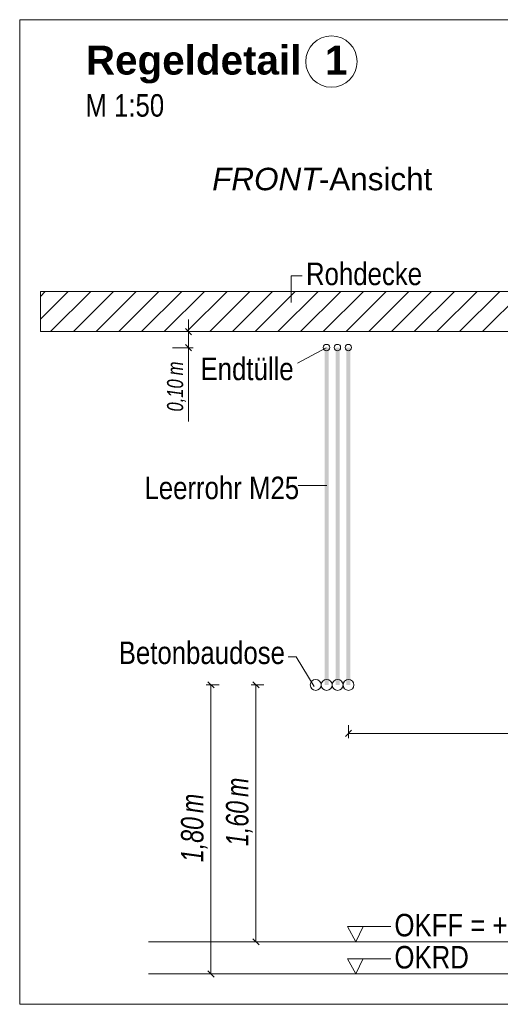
# Model space of a CAD drawing. Extents: x -620 to 300, y 62 to 1112.
# Tile 253 of 256: x 121 to 151, y 890 to 951. Entities that reach past the tile are written whole.
import ezdxf
from ezdxf.lldxf.tags import DXFTag

# ---------------------------------------------------------------- set-up
doc = ezdxf.new("R2010")
doc.units = 0
doc.layers.get('0').update_dxf_attribs({"lineweight": 13})
for name, color, linetype, lineweight, true_color in [('E_Aussparung Bemaßung-A06GA1MX8I', 5, 'Continuous', 9, 0x0000ff), ('E_Betonbaudose', 1, 'Continuous', 13, 0xff0000), ('E_Detail_Beschriftung', 7, 'Continuous', 13, 0x009900), ('E_Detail_Wandschraffur', 7, 'Continuous', 5, 0xc0c0c0), ('E_Leerrohr Beschriftung', 1, 'Continuous', 9, 0xff0000)]:
    doc.layers.add(name, color=color, linetype=linetype, lineweight=lineweight, true_color=true_color)
doc.layers.add('E_Detail_Linie_Text_Bem', color=7, linetype='Continuous', lineweight=13)
doc.styles.get("Standard").update_dxf_attribs({"font": 'ARIALN.TTF'})
tags = doc.linetypes.add('fein_strichliert', pattern=[4, 1, -2, 1]).pattern_tags.tags
tags[8:9] = [DXFTag(74, 4), DXFTag(75, 0), DXFTag(340, '0'), DXFTag(46, 0.0), DXFTag(50, 0.0), DXFTag(44, 0.0), DXFTag(45, 0.0)]
tags[6:7] = [DXFTag(74, 4), DXFTag(75, 0), DXFTag(340, '0'), DXFTag(46, 0.0), DXFTag(50, 0.0), DXFTag(44, 0.0), DXFTag(45, 0.0)]
tags[4:5] = [DXFTag(74, 4), DXFTag(75, 0), DXFTag(340, '0'), DXFTag(46, 0.0), DXFTag(50, 0.0), DXFTag(44, 0.0), DXFTag(45, 0.0)]
tags = doc.linetypes.add('fein_strichliert-A06GA1N18I', pattern=[4, 1, -2, 1]).pattern_tags.tags
tags[8:9] = [DXFTag(74, 4), DXFTag(75, 0), DXFTag(340, '0'), DXFTag(46, 0.0), DXFTag(50, 0.0), DXFTag(44, 0.0), DXFTag(45, 0.0)]
tags[6:7] = [DXFTag(74, 4), DXFTag(75, 0), DXFTag(340, '0'), DXFTag(46, 0.0), DXFTag(50, 0.0), DXFTag(44, 0.0), DXFTag(45, 0.0)]
tags[4:5] = [DXFTag(74, 4), DXFTag(75, 0), DXFTag(340, '0'), DXFTag(46, 0.0), DXFTag(50, 0.0), DXFTag(44, 0.0), DXFTag(45, 0.0)]

# ---------------------------------------------------------------- blocks, each defined once
blk = doc.blocks.new('Referenz-A06GA1N28I')
at = {"layer": 'E_Aussparung Bemaßung-A06GA1MX8I', "linetype": 'Continuous', "ltscale": 0.13}
for p, q in [((131.982, 932.361), (131.982, 926.007)), ((132.282, 931.598), (130.982, 931.598)), ((131.791, 931.788), (132.173, 931.407)), ((131.791, 930.789), (132.173, 930.407)), ((132.282, 930.598), (130.982, 930.598)), ((133.082, 909.598), (133.882, 909.598)), ((133.191, 909.788), (133.573, 909.407)), ((133.382, 891.598), (133.382, 909.598)), ((135.882, 909.598), (136.682, 909.598)), ((135.991, 909.788), (136.373, 909.407)), ((136.182, 893.598), (136.182, 909.598)), ((141.94, 906.282), (141.94, 907.082)), ((142.131, 906.773), (141.749, 906.391)), ((141.94, 906.582), (164.94, 906.582)), ((136.482, 893.598), (135.682, 893.598)), ((135.991, 893.788), (136.373, 893.407)), ((133.082, 891.598), (133.882, 891.598)), ((133.191, 891.788), (133.573, 891.407))]:
    blk.add_line(p, q, dxfattribs=at)
at = {"layer": 'E_Betonbaudose', "linetype": 'Continuous', "ltscale": 0.13}
for centre, radius in [((140.571, 930.607), 0.2), ((141.251, 930.607), 0.2), ((141.931, 930.607), 0.2), ((139.9, 909.598), 0.34), ((140.58, 909.598), 0.34), ((141.26, 909.598), 0.34), ((141.94, 909.598), 0.34)]:
    blk.add_circle(centre, radius, dxfattribs=at)
at = {"layer": 'E_Detail_Linie_Text_Bem', "linetype": 'fein_strichliert-A06GA1N18I', "ltscale": 0.65}
for p, q in [((184.249, 951.025), (121.48, 951.025)), ((121.48, 951.025), (121.48, 889.708)), ((121.48, 889.708), (181.223, 889.708))]:
    blk.add_line(p, q, dxfattribs=at)
at = {"layer": 'E_Detail_Linie_Text_Bem', "color": 0, "linetype": 'Continuous', "ltscale": 0.13}
for p, q in [((138.37, 933.418), (138.37, 935.066)), ((138.37, 935.066), (139.057, 935.066)), ((138.769, 929.645), (140.559, 930.598)), ((138.815, 922.011), (140.6, 922.011)), ((138.692, 911.345), (138.192, 911.345)), ((138.692, 911.345), (139.81, 909.505)), ((142.393, 893.598), (141.883, 894.547)), ((141.883, 894.547), (144.567, 894.547)), ((142.85, 894.551), (142.393, 893.598)), ((142.393, 891.598), (141.883, 892.547)), ((141.883, 892.547), (144.567, 892.547)), ((142.85, 892.551), (142.393, 891.598))]:
    blk.add_line(p, q, dxfattribs=at)
at = {"layer": 'E_Detail_Linie_Text_Bem', "linetype": 'Continuous', "ltscale": 0.13}
for p, q in [((174.096, 934.098), (122.769, 934.098)), ((122.769, 934.098), (122.769, 931.598)), ((122.769, 931.598), (133.162, 931.598)), ((122.769, 931.598), (171.596, 931.598)), ((133.162, 931.598), (174.096, 931.598)), ((129.496, 893.598), (166.509, 893.598)), ((129.496, 891.598), (166.509, 891.598))]:
    blk.add_line(p, q, dxfattribs=at)
for points in [[(140.705, 930.598), (140.705, 909.598), (140.455, 930.597), (140.455, 909.598)], [(141.385, 930.598), (141.385, 909.598), (141.135, 930.597), (141.135, 909.598)], [(142.065, 930.598), (142.065, 909.598), (141.815, 930.597), (141.815, 909.598)]]:
    blk.add_solid(points, dxfattribs=at)
at = {"layer": 'E_Detail_Wandschraffur', "linetype": 'fein_strichliert', "ltscale": 0.13}
for p, q in [((122.769, 932.378), (124.488, 934.098)), ((124.817, 931.598), (127.317, 934.098)), ((127.645, 931.598), (130.145, 934.098)), ((130.474, 931.598), (132.974, 934.098)), ((133.302, 931.598), (135.802, 934.098)), ((136.13, 931.598), (138.63, 934.098)), ((138.959, 931.598), (141.459, 934.098)), ((141.787, 931.598), (144.287, 934.098)), ((144.616, 931.598), (147.116, 934.098)), ((147.444, 931.598), (149.944, 934.098)), ((150.273, 931.598), (152.773, 934.098))]:
    blk.add_line(p, q, dxfattribs=at)
at = {"layer": 'E_Detail_Wandschraffur', "linetype": 'ByBlock', "ltscale": 0.13}
for p, q in [((122.769, 933.793), (123.074, 934.098)), ((123.403, 931.598), (125.903, 934.098)), ((126.231, 931.598), (128.731, 934.098)), ((129.059, 931.598), (131.559, 934.098)), ((131.888, 931.598), (134.388, 934.098)), ((134.716, 931.598), (137.216, 934.098)), ((137.545, 931.598), (140.045, 934.098)), ((140.373, 931.598), (142.873, 934.098)), ((143.201, 931.598), (145.701, 934.098)), ((146.03, 931.598), (148.53, 934.098)), ((148.858, 931.598), (151.358, 934.098))]:
    blk.add_line(p, q, dxfattribs=at)
at = {"layer": 'E_Leerrohr Beschriftung', "linetype": 'Continuous', "ltscale": 0.13}
blk.add_circle((140.878, 948.417), 1.6, dxfattribs=at)
at = {"layer": 'E_Aussparung Bemaßung-A06GA1MX8I', "linetype": 'Continuous', "ltscale": 0.13, "attachment_point": 1, "rotation": 90}
for s, insert, char_height in [('{\\W0.9;\\fArial Narrow|b0|i1;m}', (130.648, 928.875), 1), ('{\\W0.9;\\fArial Narrow|b0|i1;0,10 }', (130.648, 926.622), 1), ('{\\W0.9;\\fArial Narrow|b0|i1;m}', (134.315, 902.618), 1.4), ('{\\W0.9;\\fArial Narrow|b0|i1;m}', (131.515, 901.618), 1.4), ('{\\W0.9;\\fArial Narrow|b0|i1;1,60 }', (134.315, 899.561), 1.4), ('{\\W0.9;\\fArial Narrow|b0|i1;1,80 }', (131.515, 898.561), 1.4)]:
    blk.add_mtext(s, dxfattribs=dict(at, insert=insert, char_height=char_height))
at = {"layer": 'E_Detail_Beschriftung', "color": 1, "linetype": 'Continuous', "lineweight": 35, "ltscale": 0.35, "true_color": 0xff0000, "char_height": 1.8, "attachment_point": 1}
for s, insert in [('{\\fArial|b1|i0;Regeldetail}', (125.597, 949.406)), ('{\\fArial|b1|i0;1}', (140.481, 949.406))]:
    blk.add_mtext(s, dxfattribs=dict(at, insert=insert))
at = {"layer": 'E_Detail_Beschriftung', "linetype": 'Continuous', "ltscale": 0.13, "char_height": 1.4, "attachment_point": 1}
for s, insert in [('{\\fArial Narrow;M 1:50}', (125.567, 946.388)), ('{\\fArial Narrow;Rohdecke}', (139.296, 935.895)), ('{\\fArial Narrow;Endtülle}', (132.732, 929.977)), ('{\\fArial Narrow;Leerrohr M25}', (129.242, 922.567)), ('{\\fArial Narrow;Betonbaudose}', (127.642, 912.3)), ('{\\fArial Narrow;OKFF = +0,20m OKRD}', (144.799, 895.34)), ('{\\fArial Narrow;OKRD}', (144.799, 893.34))]:
    blk.add_mtext(s, dxfattribs=dict(at, insert=insert))
at = {"layer": 'E_Detail_Beschriftung', "linetype": 'Continuous', "lineweight": -2, "ltscale": 0.25, "char_height": 1.4, "attachment_point": 1}
for s, insert in [('{\\fArial|b0|i1;FRONT}', (133.457, 941.803)), ('{\\fArial;-Ansicht}', (140.093, 941.803))]:
    blk.add_mtext(s, dxfattribs=dict(at, insert=insert))

msp = doc.modelspace()

# ---------------------------------------------------------------- block references
at = {"color": 8, "lineweight": 25, "ltscale": 0.25, "true_color": 0x808080}
msp.add_blockref('Referenz-A06GA1N28I', (0, 0), dxfattribs=at)

doc.saveas('drawing.dxf')
